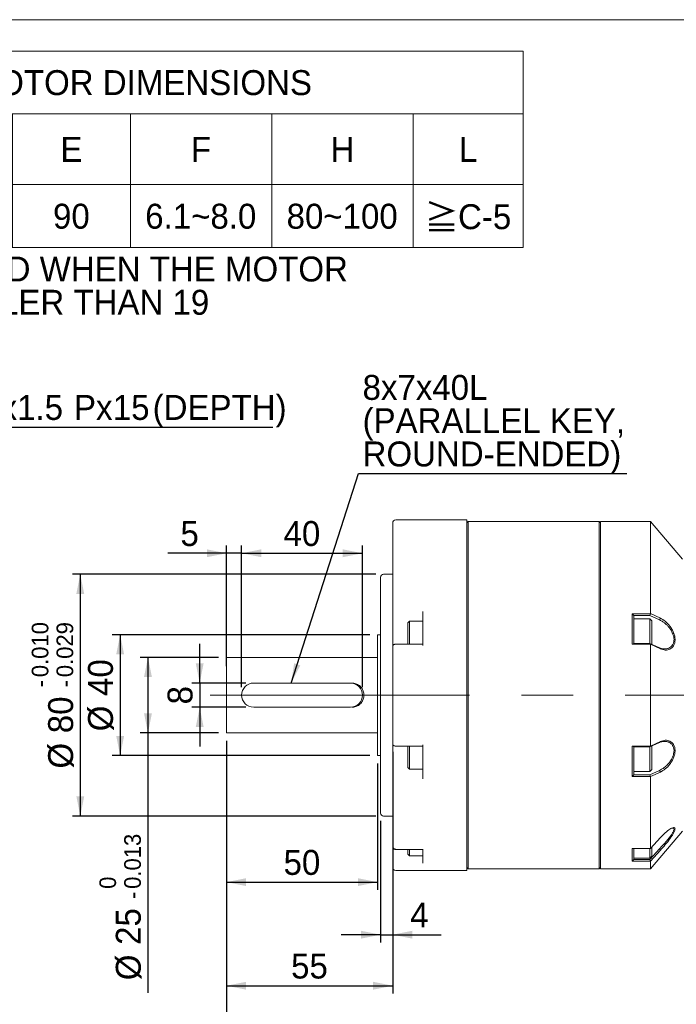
# Model space of a CAD drawing. Header units: millimetres. Extents: x 26 to 746, y 26 to 520.
# Tile 3 of 10: x 198 to 415, y 194 to 520. Entities that reach past the tile are written whole.
import ezdxf

# ---------------------------------------------------------------- set-up
doc = ezdxf.new("R2010")
doc.units = ezdxf.units.MM
doc.header["$LTSCALE"] = 2.6
doc.linetypes.add('CENTERX2', pattern=[20.32, 12.7, -2.54, 2.54, -2.54])
doc.layers.add('註解框', color=7, linetype='Continuous')
doc.styles.add('SLDTEXTSTYLE0', font='ARIAL.TTF', dxfattribs={"width": 0.948})
doc.styles.add('SLDTEXTSTYLE4', font='ARIAL.TTF', dxfattribs={"width": 0.948, "bigfont": 'bigfont'})
doc.styles.add('SLDTEXTSTYLE5', font='MINGLIU.TTC', dxfattribs={"bigfont": 'bigfont'})
doc.styles.get("Standard").update_dxf_attribs({"font": 'ARIAL.TTF'})
doc.dimstyles.new('SLDDIMSTYLE1', dxfattribs={"dimtxt": 8.013154, "dimasz": 6.5, "dimexe": 0, "dimexo": 0.0625, "dimgap": 2.003289, "dimtad": 1, "dimdec": 4, "dimlfac": 1, "dimrnd": 1e-09, "dimzin": 12, "dimdsep": 46, "dimtxsty": 'SLDTEXTSTYLE0', "dimsah": 1, "dimcen": 0.09, "dimadec": 0, "dimazin": 0, "dimtfac": 1, "dimtdec": 4, "dimtofl": 0, "dimtmove": 0, "dimatfit": 3, "dimfxl": 0, "dimtolj": 1, "dimtzin": 12, "dimarcsym": 0})
doc.dimstyles.new('SLDDIMSTYLE4', dxfattribs={"dimtxt": 8.013154, "dimasz": 6.5, "dimexe": 0, "dimexo": 0.0625, "dimgap": 2.003289, "dimtad": 0, "dimtih": 1, "dimtoh": 1, "dimdec": 0, "dimlfac": 1, "dimrnd": 1e-09, "dimzin": 12, "dimdsep": 46, "dimtxsty": 'SLDTEXTSTYLE0', "dimsah": 1, "dimcen": 0.09, "dimadec": 0, "dimazin": 0, "dimtfac": 1, "dimtdec": 4, "dimtmove": 0, "dimatfit": 3, "dimfxl": 0, "dimtolj": 1, "dimtzin": 12, "dimarcsym": 0})
doc.dimstyles.new('SLDDIMSTYLE6', dxfattribs={"dimtxt": 8.013154, "dimasz": 6.5, "dimexe": 0, "dimexo": 0.0625, "dimgap": 2.003289, "dimtad": 1, "dimdec": 4, "dimlfac": 1, "dimrnd": 1e-09, "dimzin": 12, "dimdsep": 46, "dimtxsty": 'SLDTEXTSTYLE0', "dimsah": 1, "dimcen": 0.09, "dimadec": 0, "dimazin": 0, "dimtfac": 1, "dimtdec": 4, "dimtofl": 0, "dimtmove": 0, "dimatfit": 3, "dimfxl": 0, "dimtolj": 1, "dimtzin": 12, "dimarcsym": 0})
doc.dimstyles.new('SLDDIMSTYLE7', dxfattribs={"dimtxt": 8.013154, "dimasz": 6.5, "dimexe": 0, "dimexo": 0.0625, "dimgap": 2.003289, "dimtad": 1, "dimdec": 3, "dimlfac": 1, "dimrnd": 1e-09, "dimzin": 12, "dimdsep": 46, "dimtxsty": 'SLDTEXTSTYLE0', "dimsah": 1, "dimcen": 0.09, "dimadec": 0, "dimazin": 0, "dimtol": 1, "dimtp": -0.01, "dimtm": 0.029, "dimtfac": 1, "dimtdec": 3, "dimtofl": 0, "dimtmove": 0, "dimatfit": 3, "dimfxl": 0, "dimtolj": 1, "dimtzin": 0, "dimarcsym": 0})
doc.dimstyles.new('SLDDIMSTYLE8', dxfattribs={"dimtxt": 8.013154, "dimasz": 6.5, "dimexe": 0, "dimexo": 0.0625, "dimgap": 2.003289, "dimtad": 1, "dimdec": 3, "dimlfac": 1, "dimrnd": 1e-09, "dimzin": 12, "dimdsep": 46, "dimtxsty": 'SLDTEXTSTYLE0', "dimsah": 1, "dimcen": 0.09, "dimadec": 0, "dimazin": 0, "dimtol": 1, "dimtm": 0.013, "dimtfac": 1, "dimtdec": 3, "dimtofl": 0, "dimtmove": 0, "dimatfit": 3, "dimfxl": 0, "dimtolj": 1, "dimarcsym": 0})
doc.dimstyles.new('SLDDIMSTYLE9', dxfattribs={"dimtxt": 0, "dimasz": 6.5, "dimexe": 0, "dimexo": 0.0625, "dimgap": 0, "dimtad": 0, "dimtih": 1, "dimtoh": 1, "dimdec": 0, "dimrnd": 1e-09, "dimzin": 0, "dimdsep": 46, "dimtxsty": 'Standard', "dimsah": 1, "dimcen": 0.09, "dimadec": 0, "dimazin": 0, "dimtfac": 6.5, "dimtdec": 0, "dimtofl": 0, "dimtmove": 0, "dimatfit": 3, "dimfxl": 0, "dimtolj": 1, "dimtzin": 0, "dimarcsym": 0})

# ---------------------------------------------------------------- blocks, each defined once
blk = doc.blocks.new('SW_NOTE_2')
at = {"color": 0, "linetype": 'Continuous', "lineweight": 0, "char_height": 8.255, "attachment_point": 1}
for s, insert, style in [('\\M+181A6BUSHING WILL BE SUPPLIED WHEN THE MOTOR', (0, 10.64), 'SLDTEXTSTYLE4'), ('    SHAFT DIAMETER IS SMALLER THAN 19', (0, -0.37), 'SLDTEXTSTYLE0')]:
    blk.add_mtext(s, dxfattribs=dict(at, insert=insert, style=style))
blk = doc.blocks.new('SW_TABLEANNOTATION_0')
at = {"color": 0, "linetype": 'Continuous', "lineweight": 0}
for p, q in [((0, 0), (0, -65)), ((325, 0), (0, 0)), ((325, -65), (325, 0)), ((0, -20.8), (325, -20.8)), ((52, -20.8), (52, -65)), ((88.4, -20.8), (88.4, -65)), ((124.8, -20.8), (124.8, -65)), ((156, -20.8), (156, -65)), ((195, -20.8), (195, -65)), ((241.8, -20.8), (241.8, -65)), ((288.6, -20.8), (288.6, -65)), ((0, -44.2), (325, -44.2)), ((0, -65), (325, -65))]:
    blk.add_line(p, q, dxfattribs=at)
at = {"color": 0, "linetype": 'Continuous', "lineweight": 0, "attachment_point": 1}
for s, insert, char_height, style in [('COMPATIBLE MOTOR DIMENSIONS', (68.64, -6.31), 8.255, 'SLDTEXTSTYLE0'), ('A', (22.33, -28.41), 8.25, 'SLDTEXTSTYLE0'), ('B', (66.53, -28.41), 8.25, 'SLDTEXTSTYLE0'), ('C', (102.63, -28.41), 8.25, 'SLDTEXTSTYLE0'), ('D', (136.43, -28.41), 8.25, 'SLDTEXTSTYLE0'), ('E', (171.83, -28.41), 8.25, 'SLDTEXTSTYLE0'), ('F', (215.04, -28.41), 8.25, 'SLDTEXTSTYLE0'), ('H', (261.23, -28.41), 8.25, 'SLDTEXTSTYLE0'), ('L', (303.74, -28.41), 8.25, 'SLDTEXTSTYLE0'), ('\\M+1818519', (14.38, -50.51), 8.255, 'SLDTEXTSTYLE4'), ('70', (64.09, -50.51), 8.255, 'SLDTEXTSTYLE0'), ('\\M+1818540', (94.98, -50.51), 8.255, 'SLDTEXTSTYLE4'), ('\\M+181855', (131.84, -50.51), 8.255, 'SLDTEXTSTYLE4'), ('90', (169.39, -50.51), 8.255, 'SLDTEXTSTYLE0'), ('6.1~8.0', (199.9, -50.51), 8.255, 'SLDTEXTSTYLE0'), ('80~100', (246.7, -50.51), 8.255, 'SLDTEXTSTYLE0'), ('\\M+18186', (292.43, -50.85), 8.255, 'SLDTEXTSTYLE5'), ('C-5', (303.44, -50.67), 8.255, 'SLDTEXTSTYLE0')]:
    blk.add_mtext(s, dxfattribs=dict(at, insert=insert, char_height=char_height, style=style))
blk = doc.blocks.new('*D14')
at = {"layer": '註解框'}
for p, q in [((130.53, 335.97), (143.71, 385.19)), ((143.71, 385.19), (281.71, 385.19)), ((128.33, 327.76), (130.53, 335.97))]:
    blk.add_line(p, q, dxfattribs=at)
blk.add_solid([(130.53, 335.97), (133.46, 341.91), (130.95, 342.58)], dxfattribs=at)
at = {"layer": '註解框', "attachment_point": 1, "style": 'SLDTEXTSTYLE0'}
for s, insert, char_height in [('4', (153.91, 395.83), 8.25), ('M10x1.5', (170.29, 395.83), 8.255), ('Px', (215.85, 395.83), 8.255), ('15', (228.69, 395.83), 8.255), ('(DEPTH)', (241.89, 395.83), 8.255), (' - ', (160.51, 395.83), 8.255)]:
    blk.add_mtext(s, dxfattribs=dict(at, insert=insert, char_height=char_height))
blk = doc.blocks.new('*D20')
at = {"layer": '註解框', "color": 7}
for p, q in [((315.73, 336.51), (215.33, 336.51)), ((217.93, 336.51), (217.93, 256.51)), ((315.73, 256.51), (215.33, 256.51))]:
    blk.add_line(p, q, dxfattribs=at)
for points in [[(217.93, 336.51), (216.63, 330.01), (219.23, 330.01)], [(217.93, 256.51), (219.23, 263.01), (216.63, 263.01)]]:
    blk.add_solid(points, dxfattribs=at)
at = {"layer": '註解框', "color": 7, "attachment_point": 1, "rotation": 90, "style": 'SLDTEXTSTYLE0'}
for s, insert, char_height in [('0.010', (201.86, 302.45), 5.503), ('0.029', (210.07, 302.45), 5.503), ('-', (201.86, 299.09), 5.5), ('-', (210.07, 299.09), 5.5), ('80', (207.29, 283.91), 8.255), ('%%c', (207.29, 272.22), 8.255)]:
    blk.add_mtext(s, dxfattribs=dict(at, insert=insert, char_height=char_height))
blk = doc.blocks.new('*D21')
at = {"layer": '註解框', "color": 7}
for p, q in [((263.73, 309.01), (237.73, 309.01)), ((240.33, 309.01), (240.33, 284.01)), ((263.73, 284.01), (237.73, 284.01)), ((240.33, 284.01), (240.33, 198.05))]:
    blk.add_line(p, q, dxfattribs=at)
for points in [[(240.33, 309.01), (239.03, 302.51), (241.63, 302.51)], [(240.33, 284.01), (241.63, 290.51), (239.03, 290.51)]]:
    blk.add_solid(points, dxfattribs=at)
at = {"layer": '註解框', "color": 7, "attachment_point": 1, "rotation": 90, "style": 'SLDTEXTSTYLE0'}
for s, insert, char_height in [('0.013', (232.47, 232.41), 5.503), ('0', (224.26, 232.41), 5.5), ('-', (232.47, 229.04), 5.5), ('25', (229.69, 213.87), 8.255), ('%%c', (229.69, 202.18), 8.255)]:
    blk.add_mtext(s, dxfattribs=dict(at, insert=insert, char_height=char_height))
blk = doc.blocks.new('*D22')
at = {"layer": '註解框', "color": 7}
for p, q in [((313.73, 316.51), (228.53, 316.51)), ((231.13, 316.51), (231.13, 276.51)), ((313.73, 276.51), (228.53, 276.51))]:
    blk.add_line(p, q, dxfattribs=at)
for points in [[(231.13, 316.51), (229.83, 310.01), (232.43, 310.01)], [(231.13, 276.51), (232.43, 283.01), (229.83, 283.01)]]:
    blk.add_solid(points, dxfattribs=at)
at = {"layer": '註解框', "color": 7, "char_height": 8.255, "attachment_point": 1, "rotation": 90, "style": 'SLDTEXTSTYLE0'}
for s, insert in [('40', (220.49, 296.24)), ('%%c', (220.49, 284.55))]:
    blk.add_mtext(s, dxfattribs=dict(at, insert=insert))
blk = doc.blocks.new('*D23')
at = {"layer": '註解框', "color": 7}
for p, q in [((257.46, 300.51), (257.46, 313.51)), ((272.73, 300.51), (254.86, 300.51)), ((257.46, 300.51), (257.46, 292.51)), ((272.73, 292.51), (254.86, 292.51)), ((257.46, 292.51), (257.46, 279.51))]:
    blk.add_line(p, q, dxfattribs=at)
for points in [[(257.46, 300.51), (258.76, 307.01), (256.16, 307.01)], [(257.46, 292.51), (256.16, 286.01), (258.76, 286.01)]]:
    blk.add_solid(points, dxfattribs=at)
at = {"layer": '註解框', "color": 7, "insert": (246.82, 293.45), "char_height": 8.25, "attachment_point": 1, "rotation": 90, "style": 'SLDTEXTSTYLE0'}
blk.add_mtext('8', dxfattribs=at)
blk = doc.blocks.new('*D24')
at = {"layer": '註解框', "color": 7}
for p, q in [((266.33, 306.11), (266.33, 346.06)), ((271.33, 299.11), (271.33, 346.06)), ((266.33, 343.46), (246.96, 343.46)), ((271.33, 343.46), (266.33, 343.46)), ((271.33, 343.46), (284.33, 343.46))]:
    blk.add_line(p, q, dxfattribs=at)
for points in [[(266.33, 343.46), (259.83, 344.76), (259.83, 342.16)], [(271.33, 343.46), (277.83, 342.16), (277.83, 344.76)]]:
    blk.add_solid(points, dxfattribs=at)
at = {"layer": '註解框', "color": 7, "insert": (251.09, 354.11), "char_height": 8.25, "attachment_point": 1, "style": 'SLDTEXTSTYLE0'}
blk.add_mtext('5', dxfattribs=at)
blk = doc.blocks.new('*D25')
at = {"layer": '註解框', "color": 7}
for p, q in [((271.33, 299.11), (271.33, 346.06)), ((311.33, 299.11), (311.33, 346.06)), ((271.33, 343.46), (311.33, 343.46))]:
    blk.add_line(p, q, dxfattribs=at)
for points in [[(271.33, 343.46), (277.83, 342.16), (277.83, 344.76)], [(311.33, 343.46), (304.83, 344.76), (304.83, 342.16)]]:
    blk.add_solid(points, dxfattribs=at)
at = {"layer": '註解框', "color": 7, "insert": (285.21, 354.11), "char_height": 8.255, "attachment_point": 1, "style": 'SLDTEXTSTYLE0'}
blk.add_mtext('40', dxfattribs=at)
blk = doc.blocks.new('*D26')
at = {"layer": '註解框', "color": 7}
for p, q in [((266.33, 281.41), (266.33, 232.04)), ((316.33, 273.91), (316.33, 232.04)), ((266.33, 234.64), (316.33, 234.64))]:
    blk.add_line(p, q, dxfattribs=at)
for points in [[(266.33, 234.64), (272.83, 233.34), (272.83, 235.94)], [(316.33, 234.64), (309.83, 235.94), (309.83, 233.34)]]:
    blk.add_solid(points, dxfattribs=at)
at = {"layer": '註解框', "color": 7, "insert": (285.21, 245.29), "char_height": 8.255, "attachment_point": 1, "style": 'SLDTEXTSTYLE0'}
blk.add_mtext('50', dxfattribs=at)
blk = doc.blocks.new('*D27')
at = {"layer": '註解框', "color": 7}
for p, q in [((266.33, 281.41), (266.33, 197.76)), ((321.33, 243.83), (321.33, 197.76)), ((266.33, 200.36), (321.33, 200.36))]:
    blk.add_line(p, q, dxfattribs=at)
for points in [[(266.33, 200.36), (272.83, 199.06), (272.83, 201.66)], [(321.33, 200.36), (314.83, 201.66), (314.83, 199.06)]]:
    blk.add_solid(points, dxfattribs=at)
at = {"layer": '註解框', "color": 7, "insert": (287.71, 211), "char_height": 8.255, "attachment_point": 1, "style": 'SLDTEXTSTYLE0'}
blk.add_mtext('55', dxfattribs=at)
blk = doc.blocks.new('*D28')
at = {"layer": '註解框', "color": 7}
for p, q in [((321.33, 277.76), (321.33, 214.64)), ((317.33, 254.91), (317.33, 214.64)), ((317.33, 217.24), (304.33, 217.24)), ((317.33, 217.24), (321.33, 217.24)), ((321.33, 217.24), (337.35, 217.24))]:
    blk.add_line(p, q, dxfattribs=at)
for points in [[(317.33, 217.24), (310.83, 218.54), (310.83, 215.94)], [(321.33, 217.24), (327.83, 215.94), (327.83, 218.54)]]:
    blk.add_solid(points, dxfattribs=at)
at = {"layer": '註解框', "color": 7, "insert": (327.11, 227.88), "char_height": 8.25, "attachment_point": 1, "style": 'SLDTEXTSTYLE0'}
blk.add_mtext('4', dxfattribs=at)
blk = doc.blocks.new('*D30')
at = {"layer": '註解框', "color": 7}
for p, q in [((266.33, 281.41), (266.33, 163.11)), ((479.73, 248.91), (479.73, 163.11)), ((266.33, 165.71), (479.73, 165.71))]:
    blk.add_line(p, q, dxfattribs=at)
for points in [[(266.33, 165.71), (272.83, 164.41), (272.83, 167.01)], [(479.73, 165.71), (473.23, 167.01), (473.23, 164.41)]]:
    blk.add_solid(points, dxfattribs=at)
at = {"layer": '註解框', "color": 7, "insert": (359.27, 176.35), "char_height": 8.255, "attachment_point": 1, "style": 'SLDTEXTSTYLE0'}
blk.add_mtext('213.4', dxfattribs=at)
blk = doc.blocks.new('SW_NOTE_4')
at = {"layer": '註解框', "color": 0, "char_height": 8.255, "attachment_point": 1, "style": 'SLDTEXTSTYLE0'}
for s, insert in [('8x7x40L', (-87.44, 32.66)), ('(PARALLEL KEY,', (-87.44, 21.65)), ('ROUND-ENDED)', (-87.44, 10.64))]:
    blk.add_mtext(s, dxfattribs=dict(at, insert=insert))

msp = doc.modelspace()

# ---------------------------------------------------------------- linework, layer by layer
at = {"color": 7, "linetype": 'Continuous', "lineweight": 0}
msp.add_line((26, 520), (746.2, 520), dxfattribs=at)
at = {"color": 7, "linetype": 'Continuous', "lineweight": 15}
for p, q in [((321.32896, 323.741486), (321.32896, 353.506438)), ((345.828958, 354.506436), (322.328962, 354.506436)), ((345.828958, 238.50644), (345.828958, 354.506436)), ((346.328966, 354.006439), (345.828958, 353.506438)), ((389.628961, 354.006439), (346.328966, 354.006439)), ((346.328966, 239.006437), (346.328966, 354.006439)), ((390.128962, 353.506438), (389.628961, 354.006439)), ((389.628961, 239.006437), (389.628961, 354.006439)), ((406.628959, 354.006439), (390.128962, 354.006439)), ((390.128962, 239.006437), (390.128962, 354.006439)), ((417.228959, 341.50644), (406.628959, 354.006439)), ((406.628959, 323.467988), (406.628959, 354.006439)), ((321.32896, 336.506437), (318.328954, 336.506437)), ((317.328952, 257.506437), (317.328952, 335.506439)), ((321.32896, 322.331937), (321.32896, 323.741486)), ((331.328965, 312.989428), (331.328965, 324.172388)), ((400.628961, 323.454057), (406.628959, 323.454057)), ((400.628961, 313.368691), (400.628961, 323.454057)), ((401.127048, 322.855441), (400.628961, 323.454057)), ((401.127048, 322.855441), (401.128962, 322.854707)), ((406.396404, 322.855441), (401.127048, 322.855441)), ((401.128962, 322.854707), (401.128962, 321.160158)), ((406.396404, 322.855441), (406.628959, 323.458695)), ((409.588024, 321.408057), (406.396404, 322.855441)), ((406.628959, 323.467988), (409.948908, 321.964325)), ((321.32896, 312.654933), (321.32896, 322.331937)), ((326.895632, 321.038659), (326.328955, 320.471994)), ((326.328955, 313.347334), (326.328955, 320.471994)), ((331.328965, 321.038659), (326.895632, 321.038659)), ((326.895632, 313.347334), (326.895632, 321.038659)), ((406.462289, 321.788661), (401.128962, 321.788661)), ((401.128962, 321.160158), (401.128962, 315.413646)), ((407.12896, 321.121994), (406.462289, 321.788661)), ((406.462289, 321.788661), (406.462289, 313.534368)), ((407.12896, 321.121994), (407.12896, 313.218817)), ((409.948908, 321.964325), (409.588024, 321.408057)), ((317.328952, 316.506438), (316.328965, 316.506438)), ((316.328965, 276.506439), (316.328965, 316.506438)), ((331.328965, 313.347334), (322.328962, 313.347334)), ((401.127048, 313.616646), (400.628961, 313.368691)), ((406.628959, 313.368691), (400.628961, 313.368691)), ((401.127048, 313.616646), (406.396404, 313.616646)), ((401.128962, 315.413646), (401.128962, 313.615912)), ((406.628959, 313.36677), (406.396404, 313.616646)), ((406.396404, 313.616646), (409.588024, 312.169263)), ((406.628959, 279.659263), (406.628959, 313.359234)), ((409.948908, 311.845993), (406.628959, 313.353613)), ((321.32896, 280.357944), (321.32896, 312.654933)), ((409.948908, 311.845993), (409.588024, 312.169263)), ((316.328965, 309.006438), (266.328953, 309.006438)), ((266.328953, 284.006438), (266.328953, 309.006438)), ((307.328962, 300.506438), (275.328956, 300.506438)), ((275.328956, 292.506438), (307.328962, 292.506438)), ((266.328953, 284.006438), (316.328965, 284.006438)), ((321.32896, 270.680939), (321.32896, 280.291861)), ((409.588024, 280.843613), (406.396404, 279.39623)), ((406.628959, 279.659263), (409.948908, 281.166883)), ((409.948908, 281.166883), (409.588024, 280.843613)), ((322.328962, 279.665542), (331.328965, 279.665542)), ((326.328955, 272.540882), (326.328955, 279.665542)), ((326.895632, 271.974217), (326.895632, 279.665542)), ((331.328965, 268.840488), (331.328965, 280.023448)), ((400.628961, 279.644185), (406.628959, 279.644185)), ((400.628961, 269.558819), (400.628961, 279.644185)), ((401.127048, 279.39623), (400.628961, 279.644185)), ((406.396404, 279.39623), (401.127048, 279.39623)), ((401.128962, 279.396964), (401.128962, 277.59923)), ((401.128962, 277.59923), (401.128962, 271.852718)), ((406.396404, 279.39623), (406.628959, 279.646106)), ((406.462289, 279.463699), (406.462289, 271.224215)), ((407.12896, 279.759066), (407.12896, 271.890882)), ((316.328965, 276.506439), (317.328952, 276.506439)), ((321.32896, 269.27139), (321.32896, 270.680939)), ((326.328955, 272.540882), (326.895632, 271.974217)), ((326.895632, 271.974217), (331.328965, 271.974217)), ((401.128962, 271.852718), (401.128962, 270.158169)), ((401.128962, 271.224215), (406.462289, 271.224215)), ((406.396404, 270.157436), (409.588024, 271.604819)), ((406.462289, 271.224215), (407.12896, 271.890882)), ((409.948908, 271.048551), (406.628959, 269.544888)), ((409.948908, 271.048551), (409.588024, 271.604819)), ((321.32896, 246.433969), (321.32896, 269.27139)), ((401.127048, 270.157436), (400.628961, 269.558819)), ((406.628959, 269.558819), (400.628961, 269.558819)), ((401.128962, 270.158169), (401.127048, 270.157436)), ((401.127048, 270.157436), (406.396404, 270.157436)), ((406.628959, 269.554181), (406.396404, 270.157436)), ((406.628959, 245.719384), (406.628959, 269.550081)), ((318.328954, 256.506439), (321.32896, 256.506439)), ((406.628959, 239.006437), (417.228959, 251.506436)), ((406.628959, 245.719384), (409.948908, 249.355144)), ((321.32896, 245.244723), (321.32896, 246.319946)), ((321.32896, 241.841767), (321.32896, 245.244723)), ((322.328962, 245.469473), (331.328965, 245.469473)), ((326.328955, 243.857488), (326.328955, 245.436065)), ((326.895632, 243.290823), (326.895632, 245.469473)), ((331.328965, 240.897886), (331.328965, 245.53002)), ((400.628961, 245.711993), (406.628959, 245.711993)), ((400.628961, 241.534497), (400.628961, 245.711993)), ((401.128962, 245.711993), (401.128962, 245.11389)), ((401.128962, 245.11389), (401.128962, 242.540821)), ((406.396404, 242.13311), (409.588024, 245.627407)), ((406.462289, 245.711993), (406.462289, 242.540821)), ((409.948908, 245.163992), (406.628959, 241.529874)), ((407.12896, 246.252015), (407.12896, 243.207488)), ((409.948908, 245.163992), (409.588024, 245.627407)), ((321.32896, 239.506438), (321.32896, 241.841767)), ((326.328955, 243.857488), (326.895632, 243.290823)), ((326.895632, 243.290823), (331.328965, 243.290823)), ((401.127048, 242.13311), (400.628961, 241.534497)), ((406.628959, 241.534497), (400.628961, 241.534497)), ((401.128962, 242.134884), (401.127048, 242.13311)), ((401.127048, 242.13311), (406.396404, 242.13311)), ((401.128962, 242.540821), (406.462289, 242.540821)), ((401.128962, 242.540821), (401.128962, 242.134884)), ((406.628959, 241.529859), (406.396404, 242.13311)), ((406.462289, 242.540821), (407.12896, 243.207488)), ((406.628959, 239.006437), (406.628959, 241.531595)), ((322.328962, 238.50644), (345.828958, 238.50644)), ((345.828958, 239.506438), (346.328966, 239.006437)), ((346.328966, 239.006437), (389.628961, 239.006437)), ((389.628961, 239.006437), (390.128962, 239.506438)), ((390.128962, 239.006437), (406.628959, 239.006437))]:
    msp.add_line(p, q, dxfattribs=at)
for centre, radius, start, end in [((322.328959, 353.506438), 1, 90, 180), ((318.328959, 335.506438), 1, 90, 180), ((275.328959, 296.506438), 4, 90, 270), ((307.328959, 296.506438), 4, 270, 90), ((318.328959, 257.506438), 1, 180, 270), ((322.328959, 239.506438), 1, 180, 270)]:
    msp.add_arc(centre, radius, start, end, dxfattribs=at)
for points, knots in [([(409.588024, 312.169263), (409.83155, 312.078698), (410.246985, 311.924203), (410.75392, 311.830625), (411.040075, 311.801733), (411.161065, 311.794672), (411.192623, 311.793147), (411.202333, 311.79271), (411.205784, 311.792557), (411.20715, 311.792497), (411.207726, 311.792472), (411.207966, 311.792461), (411.208086, 311.792457), (411.402062, 311.784362), (411.768031, 311.794505), (412.273698, 311.887146), (412.846829, 312.082493), (413.440608, 312.444127), (413.901308, 312.969748), (414.169424, 313.465791), (414.32211, 313.885165), (414.420142, 314.363063), (414.462105, 315.01133), (414.359298, 315.869582), (414.02068, 316.928371), (413.57276, 317.810663), (413.117649, 318.505382), (412.643323, 319.117727), (412.141142, 319.65442), (411.702639, 320.057151), (411.460012, 320.260748), (411.332838, 320.362418), (411.267767, 320.413127), (411.234866, 320.43844), (411.21832, 320.451082), (411.210023, 320.4574), (411.205871, 320.460562), (411.20379, 320.462136), (411.202755, 320.46293), (411.202227, 320.463318), (411.201975, 320.463521), (411.201845, 320.463617), (411.20178, 320.463667), (411.20174, 320.46369), (411.201732, 320.463705), (411.201723, 320.46371), (411.182123, 320.47877), (411.039632, 320.583296), (410.70744, 320.815326), (410.193315, 321.130154), (409.808841, 321.306675), (409.588024, 321.408057)], [0, 0, 0, 0, 0.05722780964, 0.09762547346, 0.11924454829, 0.1246235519, 0.1261902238, 0.12672450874, 0.12692943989, 0.12701391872, 0.12705000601, 0.12706553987, 0.12707252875, 0.12707784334, 0.17337978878, 0.21528627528, 0.25283123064, 0.32147255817, 0.38214271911, 0.40986066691, 0.43984146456, 0.47059833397, 0.50063452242, 0.55393611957, 0.61175014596, 0.67587312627, 0.71078510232, 0.74773731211, 0.80569419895, 0.83832627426, 0.85556030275, 0.86440696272, 0.86888779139, 0.8711423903, 0.87227363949, 0.87283994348, 0.87312333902, 0.87326509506, 0.87333615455, 0.87337158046, 0.87338905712, 0.87339795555, 0.87340251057, 0.87340481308, 0.87340567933, 0.87340631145, 0.87340684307, 0.87750272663, 0.90989842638, 0.94825155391, 1, 1, 1, 1]), ([(409.948908, 321.964325), (410.490721, 321.660648), (411.572607, 321.054271), (412.873514, 319.687974), (413.77005, 318.364349), (414.323807, 317.223973), (414.711006, 316.021704), (414.845684, 314.809205), (414.717811, 313.699499), (414.331435, 312.808124), (413.774903, 312.129364), (412.880736, 311.554123), (411.577456, 311.29534), (410.492916, 311.66205), (409.948908, 311.845993)], [0, 0, 0, 0, 0.1245638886, 0.2487273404, 0.3127612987, 0.3743825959, 0.4384772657, 0.499414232, 0.5611526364, 0.6253469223, 0.6864780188, 0.7506955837, 0.8749480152, 1, 1, 1, 1]), ([(322.328977, 313.343459), (322.294124, 313.344282), (322.144443, 313.347812), (321.879172, 313.2987), (321.603016, 313.181573), (321.414415, 312.982581), (321.330155, 312.797064), (321.337158, 312.689724), (321.339346, 312.656186)], [0, 0, 0, 0, 0.0727002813, 0.3122263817, 0.5719825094, 0.7661204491, 0.9269246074, 1, 1, 1, 1]), ([(307.828955, 292.506438), (308.265731, 292.548332), (309.138722, 292.632067), (310.309121, 293.282015), (311.230006, 294.257091), (311.783254, 295.510959), (311.885961, 296.86515), (311.552888, 298.148185), (310.832921, 299.257248), (309.772931, 300.087579), (308.698089, 300.465762), (308.03452, 300.496818), (307.828955, 300.506438)], [0, 0, 0, 0, 0.1035725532, 0.2070123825, 0.3138439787, 0.4231699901, 0.528940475, 0.6309135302, 0.734207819, 0.8420021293, 0.9510543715, 1, 1, 1, 1]), ([(321.33501, 280.358066), (321.339856, 280.288814), (321.349332, 280.153379), (321.455754, 279.981137), (321.602621, 279.845337), (321.813423, 279.73817), (322.061749, 279.672719), (322.253409, 279.672473), (322.328932, 279.672377)], [0, 0, 0, 0, 0.149799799, 0.2929582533, 0.4366825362, 0.603285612, 0.8436758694, 1, 1, 1, 1]), ([(409.588024, 271.604819), (409.831552, 271.71734), (410.246991, 271.90929), (410.753909, 272.229831), (411.040089, 272.429585), (411.161058, 272.51839), (411.192626, 272.541951), (411.202331, 272.549256), (411.205788, 272.551875), (411.207146, 272.552912), (411.207729, 272.553342), (411.207965, 272.553531), (411.208087, 272.553617), (411.398505, 272.704241), (411.769521, 273.003247), (412.273369, 273.496408), (412.846992, 274.135566), (413.440566, 274.954449), (413.9013, 275.828524), (414.169442, 276.524937), (414.373507, 277.238002), (414.486414, 278.136942), (414.351025, 279.125077), (414.047928, 279.807762), (413.706049, 280.264872), (413.336206, 280.623472), (412.918629, 280.882878), (412.469023, 281.063707), (412.072611, 281.167867), (411.684664, 281.219009), (411.232341, 281.229742), (410.543703, 281.176706), (409.965618, 280.97522), (409.588024, 280.843613)], [0, 0, 0, 0, 0.0572400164, 0.0976464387, 0.1192700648, 0.1246503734, 0.1262172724, 0.1267516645, 0.1269567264, 0.1270413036, 0.1270772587, 0.1270928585, 0.1270998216, 0.1271052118, 0.1734170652, 0.2153324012, 0.2528855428, 0.3215414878, 0.382224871, 0.409948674, 0.4399359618, 0.5005454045, 0.5567784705, 0.6178797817, 0.6509884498, 0.6834287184, 0.7375512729, 0.7684850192, 0.802030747, 0.8382130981, 0.8640697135, 0.9112128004, 1, 1, 1, 1]), ([(409.948908, 281.166883), (410.490721, 281.349556), (411.572607, 281.714315), (412.873513, 281.461362), (413.770051, 280.8882), (414.323806, 280.202692), (414.711006, 279.316385), (414.845684, 278.21242), (414.717811, 277.000109), (414.331435, 275.79371), (413.774903, 274.657253), (412.880735, 273.333593), (411.577458, 271.959864), (410.492917, 271.352971), (409.948908, 271.048551)], [0, 0, 0, 0, 0.1245639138, 0.2487273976, 0.3127613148, 0.3743827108, 0.4384773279, 0.4994142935, 0.561152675, 0.6253469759, 0.6864780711, 0.7506956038, 0.8749481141, 1, 1, 1, 1]), ([(409.588024, 245.627407), (409.83155, 245.877102), (410.246985, 246.30306), (410.75392, 246.849932), (411.040075, 247.161345), (411.161065, 247.293973), (411.192623, 247.328829), (411.202333, 247.339592), (411.205784, 247.343453), (411.20715, 247.344977), (411.207726, 247.345609), (411.207966, 247.345889), (411.208086, 247.346017), (411.402062, 247.563182), (411.768031, 247.981495), (412.273698, 248.584264), (412.846828, 249.293381), (413.440615, 250.089558), (413.901291, 250.800204), (414.169452, 251.288883), (414.373452, 251.737103), (414.48911, 252.202016), (414.343352, 252.508813), (414.02719, 252.57708), (413.723447, 252.479934), (413.601309, 252.44087)], [0, 0, 0, 0, 0.0867042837, 0.1479096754, 0.1806641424, 0.1888137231, 0.1911873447, 0.1919968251, 0.1923073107, 0.1924353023, 0.1924899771, 0.1925135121, 0.1925241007, 0.1925321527, 0.2626829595, 0.326174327, 0.3830576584, 0.4870542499, 0.5789739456, 0.6209686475, 0.6663917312, 0.7581995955, 0.8478186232, 0.9388058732, 1, 1, 1, 1]), ([(409.948908, 249.355144), (410.490721, 249.91716), (411.572607, 251.039385), (412.873514, 252.047955), (413.77005, 252.561001), (414.323807, 252.731926), (414.711006, 252.680766), (414.845684, 252.332021), (414.717811, 251.72726), (414.331435, 250.91253), (413.774903, 249.984096), (412.880736, 248.6874), (411.577456, 247.003441), (410.492916, 245.778451), (409.948908, 245.163992)], [0, 0, 0, 0, 0.1245638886, 0.2487273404, 0.3127612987, 0.3743825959, 0.4384772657, 0.499414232, 0.5611526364, 0.6253469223, 0.6864780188, 0.7506955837, 0.8749480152, 1, 1, 1, 1]), ([(321.32896, 246.433969), (321.340106, 246.331927), (321.362409, 246.127741), (321.536416, 245.855843), (321.792113, 245.65151), (322.072884, 245.544902), (322.257025, 245.534201), (322.328962, 245.53002)], [0, 0, 0, 0, 0.215761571, 0.4317345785, 0.6474414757, 0.8622678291, 1, 1, 1, 1]), ([(321.344115, 246.405493), (321.34153, 246.363791), (321.331595, 246.20346), (321.451143, 245.935685), (321.688999, 245.665646), (322.001445, 245.49459), (322.226874, 245.484622), (322.32929, 245.480094)], [0, 0, 0, 0, 0.0835662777, 0.3212868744, 0.5586208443, 0.7994747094, 1, 1, 1, 1])]:
    msp.add_open_spline(points, degree=3, knots=knots, dxfattribs=at)
at = {"layer": '註解框', "color": 7, "linetype": 'CENTERX2', "lineweight": 0, "ltscale": 2.6}
msp.add_line((260.901635, 296.506438), (484.611173, 296.506438), dxfattribs=at)

# ---------------------------------------------------------------- block references
at = {"color": 7, "linetype": 'Continuous', "lineweight": 0}
for name, p in [('SW_TABLEANNOTATION_0', (39.520815, 509.615835)), ('SW_NOTE_2', (37.7, 430.993333))]:
    msp.add_blockref(name, p, dxfattribs=at)
at = {"layer": '註解框'}
msp.add_blockref('SW_NOTE_4', (398.809916, 369.800413), dxfattribs=at)

# ---------------------------------------------------------------- dimensions: what is measured, and where the dimension line sits
dim = msp.add_diameter_dim_2p(p1=(129.492298, 332.103268), p2=(130.527029, 335.967117), text='<> - M10x1.5Px15(DEPTH)\\P', dimstyle='SLDDIMSTYLE4', override={"dimpost": '<>'}, dxfattribs=at)
dim.commit()
dim.dimension.update_dxf_attribs({"geometry": '*D14', "text_midpoint": (213.683918, 391.33904), "dimtype": 163})
at = {"layer": '註解框', "color": 7}
for base, p1, p2, dimstyle, picture, middle in [((266.328959, 343.463934), (271.328959, 296.506438), (266.328959, 303.506438), 'SLDDIMSTYLE6', '*D24', (254.144232, 343.463934)), ((311.328959, 343.463934), (271.328959, 296.506438), (311.328959, 296.506438), 'SLDDIMSTYLE1', '*D25', (291.328959, 343.463934)), ((316.328959, 234.644573), (266.328959, 284.006438), (316.328959, 276.506438), 'SLDDIMSTYLE1', '*D26', (291.328959, 234.644573)), ((321.328959, 200.360179), (266.328959, 284.006438), (321.328959, 246.433969), 'SLDDIMSTYLE1', '*D27', (293.828959, 200.360179)), ((321.328959, 217.239095), (317.328959, 257.506438), (321.328959, 280.357944), 'SLDDIMSTYLE6', '*D28', (330.167574, 217.239095))]:
    dim = msp.add_linear_dim(base=base, p1=p1, p2=p2, dimstyle=dimstyle, dxfattribs=at)
    dim.commit()
    dim.dimension.update_dxf_attribs({"geometry": picture, "text_midpoint": middle, "dimtype": 160})
for base, p1, p2, dimstyle, picture, middle in [((217.928959, 256.506438), (318.328959, 336.506438), (318.328959, 256.506438), 'SLDDIMSTYLE7', '*D20', (217.928959, 296.506438)), ((231.128959, 276.506438), (316.328959, 316.506438), (316.328959, 276.506438), 'SLDDIMSTYLE1', '*D22', (231.128959, 296.506438)), ((240.328959, 284.006438), (266.328959, 309.006438), (266.328959, 284.006438), 'SLDDIMSTYLE8', '*D21', (240.328959, 226.461797))]:
    dim = msp.add_linear_dim(base=base, p1=p1, p2=p2, angle=90, text='%%c<>', dimstyle=dimstyle, dxfattribs=at)
    dim.commit()
    dim.dimension.update_dxf_attribs({"geometry": picture, "text_midpoint": middle, "dimtype": 160})
for base, p1, p2, angle, dimstyle, picture, middle in [((257.461403, 292.506438), (275.328959, 300.506438), (275.328959, 292.506438), 90, 'SLDDIMSTYLE6', '*D23', (257.461403, 296.506438)), ((479.728959, 165.706438), (266.328959, 284.006438), (479.728959, 251.506438), 0, 'SLDDIMSTYLE1', '*D30', (373.028959, 165.706438))]:
    dim = msp.add_linear_dim(base=base, p1=p1, p2=p2, angle=angle, dimstyle=dimstyle, dxfattribs=at)
    dim.commit()
    dim.dimension.update_dxf_attribs({"geometry": picture, "text_midpoint": middle, "dimtype": 160})

# ---------------------------------------------------------------- leaders
at = {"layer": '註解框'}
msp.add_leader([(287.736672, 300.506438), (310.071088, 369.800413), (398.809916, 369.800413)], dimstyle='SLDDIMSTYLE9', dxfattribs=at)

doc.saveas('drawing.dxf')
